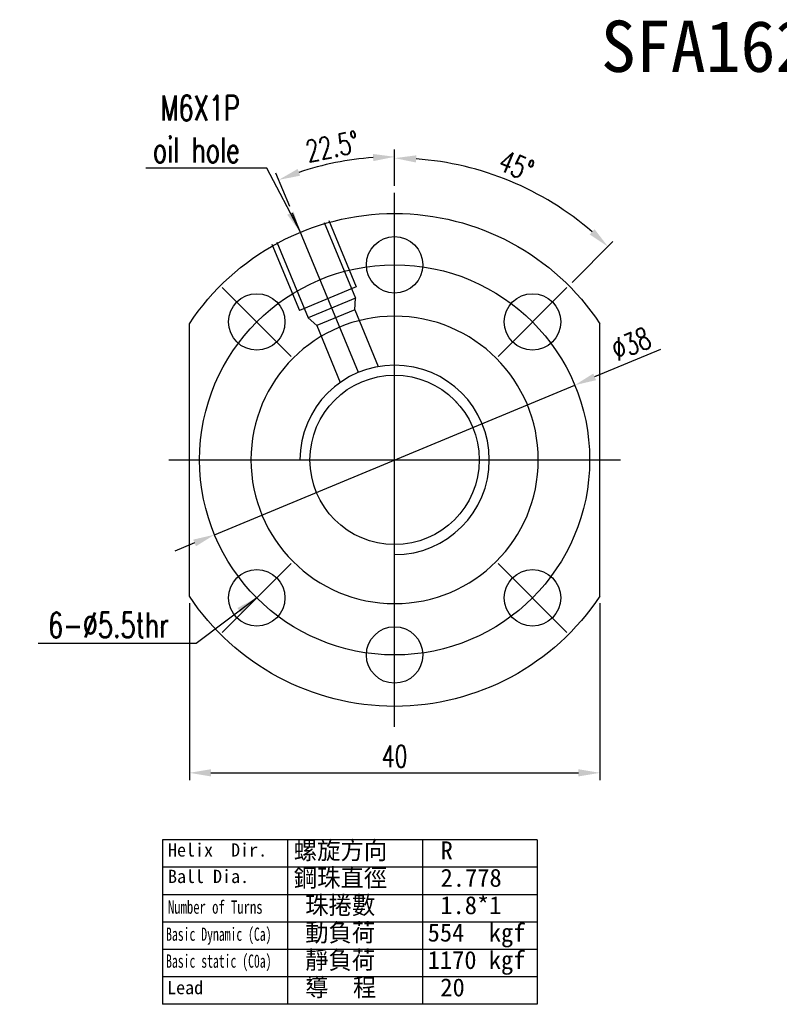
# Model space of a CAD drawing. Extents: x -94 to 1045, y 423 to 643.
# Tile 1 of 59: x -94 to -20, y 442 to 538. Entities that reach past the tile are written whole.
import ezdxf
from ezdxf.lldxf.tags import DXFTag

# ---------------------------------------------------------------- set-up
doc = ezdxf.new("R2010")
doc.units = 0
doc.header["$LTSCALE"] = 2
doc.header["$MEASUREMENT"] = 0
doc.layers.add('DIM', color=4, linetype='Continuous')
doc.styles.add('DIM-7', font='SIMPLEX.shx', dxfattribs={"width": 0.7, "bigfont": 'chineset.shx'})
doc.styles.add('T', font='txt')
tags = doc.linetypes.add('CENTER', pattern=[2, 1.25, -0.25, 0.25, -0.25]).pattern_tags.tags
tags[10:11] = [DXFTag(74, 4), DXFTag(75, 0), DXFTag(340, '0'), DXFTag(46, 0.0), DXFTag(50, 0.0), DXFTag(44, 0.0), DXFTag(45, 0.0)]
tags[8:9] = [DXFTag(74, 4), DXFTag(75, 0), DXFTag(340, '0'), DXFTag(46, 0.0), DXFTag(50, 0.0), DXFTag(44, 0.0), DXFTag(45, 0.0)]
tags[6:7] = [DXFTag(74, 4), DXFTag(75, 0), DXFTag(340, '0'), DXFTag(46, 0.0), DXFTag(50, 0.0), DXFTag(44, 0.0), DXFTag(45, 0.0)]
tags[4:5] = [DXFTag(74, 4), DXFTag(75, 0), DXFTag(340, '0'), DXFTag(46, 0.0), DXFTag(50, 0.0), DXFTag(44, 0.0), DXFTag(45, 0.0)]
tags = doc.linetypes.add('DASHED', pattern=[0.75, 0.5, -0.25]).pattern_tags.tags
tags[6:7] = [DXFTag(74, 4), DXFTag(75, 0), DXFTag(340, '0'), DXFTag(46, 0.0), DXFTag(50, 0.0), DXFTag(44, 0.0), DXFTag(45, 0.0)]
tags[4:5] = [DXFTag(74, 4), DXFTag(75, 0), DXFTag(340, '0'), DXFTag(46, 0.0), DXFTag(50, 0.0), DXFTag(44, 0.0), DXFTag(45, 0.0)]
doc.dimstyles.new('CNS', dxfattribs={"dimscale": 0.7, "dimtxt": 3, "dimasz": 3, "dimexe": 1, "dimexo": 1, "dimgap": 1.5, "dimtad": 1, "dimdsep": 46, "dimtxsty": 'DIM-7', "dimcen": 0.09, "dimclrd": 4, "dimclre": 4, "dimclrt": 4, "dimadec": 0, "dimazin": 2, "dimtfac": 1, "dimtmove": 0, "dimatfit": 3, "dimfxl": 0, "dimtvp": 0.971429, "dimtolj": 1, "dimarcsym": 0})

# ---------------------------------------------------------------- blocks, each defined once
blk = doc.blocks.new('*D5')
at = {"lineweight": -2, "transparency": 16777216}
for p, q in [((-31.602, 505.939), (-38.003, 503.283)), ((-75.042, 487.917), (-39.943, 502.479)), ((-76.982, 487.113), (-78.921, 486.308))]:
    blk.add_line(p, q, dxfattribs=at)
at = {"transparency": 16777216}
for points in [[(-38.137, 503.607), (-37.869, 502.96), (-39.943, 502.479)], [(-77.116, 487.436), (-76.848, 486.789), (-75.042, 487.917)]]:
    blk.add_solid(points, dxfattribs=at)
at = {"layer": 'DEFPOINTS', "color": 0, "transparency": 16777216}
for p in [(-39.943, 502.479), (-75.042, 487.917)]:
    blk.add_point(p, dxfattribs=at)
at = {"transparency": 16777216, "insert": (-34.449, 506.501), "char_height": 2.1, "attachment_point": 5, "rotation": 22.5316, "style": 'DIM-7'}
blk.add_mtext('\\A1;∅38', dxfattribs=at)
blk = doc.blocks.new('*D6')
at = {"lineweight": -2, "transparency": 16777216}
for p, q in [((-77.492, 481.232), (-77.492, 464.022)), ((-37.492, 481.232), (-37.492, 464.022)), ((-75.392, 464.722), (-39.592, 464.722))]:
    blk.add_line(p, q, dxfattribs=at)
at = {"transparency": 16777216}
for points in [[(-75.392, 465.072), (-75.392, 464.372), (-77.492, 464.722)], [(-39.592, 465.072), (-39.592, 464.372), (-37.492, 464.722)]]:
    blk.add_solid(points, dxfattribs=at)
at = {"layer": 'DEFPOINTS', "color": 0, "transparency": 16777216}
for p in [(-77.492, 481.932), (-37.492, 481.932), (-37.492, 464.722)]:
    blk.add_point(p, dxfattribs=at)
at = {"transparency": 16777216, "insert": (-57.492, 466.332), "char_height": 2.1, "attachment_point": 5, "style": 'DIM-7'}
blk.add_mtext('\\A1;40', dxfattribs=at)
blk = doc.blocks.new('*D13')
at = {"lineweight": -2, "transparency": 16777216}
for p, q in [((-57.492, 521.898), (-57.492, 525.418)), ((-67.71, 519.866), (-69.057, 523.118))]:
    blk.add_line(p, q, dxfattribs=at)
blk.add_arc((-57.492, 495.198), 29.52, 94.07678, 108.42322, dxfattribs=at)
at = {"transparency": 16777216}
for points in [[(-59.603, 524.993), (-59.578, 524.294), (-57.492, 524.718)], [(-66.699, 522.877), (-66.944, 523.533), (-68.789, 522.471)]]:
    blk.add_solid(points, dxfattribs=at)
at = {"layer": 'DEFPOINTS', "color": 0, "transparency": 16777216}
for p in [(-61.345, 524.466), (-57.492, 521.198), (-67.442, 519.219), (-61.023, 503.721), (-57.492, 469.198)]:
    blk.add_point(p, dxfattribs=at)
at = {"transparency": 16777216, "insert": (-63.565, 525.73), "char_height": 2.1, "attachment_point": 5, "rotation": 11.25, "style": 'DIM-7'}
blk.add_mtext('\\A1;22.5°', dxfattribs=at)
blk = doc.blocks.new('*D14')
at = {"lineweight": -2, "transparency": 16777216}
for p, q in [((-57.492, 521.898), (-57.492, 525.286)), ((-40.203, 512.487), (-36.217, 516.474))]:
    blk.add_line(p, q, dxfattribs=at)
blk.add_arc((-57.492, 495.198), 29.388, 49.09508, 85.90492, dxfattribs=at)
at = {"transparency": 16777216}
for points in [[(-55.406, 524.161), (-55.381, 524.861), (-57.492, 524.586)], [(-38.01, 517.666), (-38.487, 517.153), (-36.712, 515.979)]]:
    blk.add_solid(points, dxfattribs=at)
at = {"layer": 'DEFPOINTS', "color": 0, "transparency": 16777216}
for p in [(-57.492, 521.198), (-42.798, 520.649), (-40.698, 511.992), (-47.416, 505.274), (-57.492, 469.198)]:
    blk.add_point(p, dxfattribs=at)
at = {"transparency": 16777216, "insert": (-45.63, 523.837), "char_height": 2.1, "attachment_point": 5, "rotation": 337.5, "style": 'DIM-7'}
blk.add_mtext('\\A1;45°', dxfattribs=at)

msp = doc.modelspace()

# ---------------------------------------------------------------- linework, layer by layer
at = {"color": 7, "linetype": 'CENTER'}
for p, q in [((-57.492, 469.198), (-57.492, 521.198)), ((-61.023, 503.721), (-67.442, 519.219)), ((-67.569, 505.274), (-74.286, 511.992)), ((-47.416, 505.274), (-40.698, 511.992)), ((-79.492, 495.198), (-35.492, 495.198)), ((-67.569, 485.122), (-74.286, 478.404)), ((-47.416, 485.122), (-40.698, 478.404))]:
    msp.add_line(p, q, dxfattribs=at)
at = {"color": 7, "linetype": 'DASHED', "ltscale": 1.647829}
for p, q in [((-64.367, 518.328), (-61.305, 510.937)), ((-63.905, 518.519), (-61.226, 512.052)), ((-69.448, 516.223), (-66.77, 509.756)), ((-68.986, 516.415), (-65.925, 509.023)), ((-61.226, 512.052), (-66.77, 509.756)), ((-61.305, 510.937), (-65.925, 509.023)), ((-61.385, 509.822), (-61.305, 510.937)), ((-61.385, 509.822), (-65.08, 508.291)), ((-61.385, 509.822), (-59.091, 504.284)), ((-65.08, 508.291), (-65.925, 509.023)), ((-65.08, 508.291), (-62.786, 502.753))]:
    msp.add_line(p, q, dxfattribs=at)
at = {"color": 7}
for p, q in [((-77.492, 481.932), (-77.492, 508.465)), ((-37.492, 481.932), (-37.492, 508.465)), ((-45.606, 474.343), (-45.608, 474.347)), ((-45.606, 474.343), (-45.608, 474.347))]:
    msp.add_line(p, q, dxfattribs=at)
at = {"color": 7, "linetype": 'DASHED', "ltscale": 0.009698}
msp.add_line((-45.608, 474.347), (-45.619, 474.374), dxfattribs=at)
msp.add_line((-45.608, 474.347), (-45.619, 474.374), dxfattribs=at)
at = {"color": 7}
for centre, radius in [((-57.492, 514.198), 2.75), ((-70.927, 508.633), 2.75), ((-44.057, 508.633), 2.75), ((-57.492, 495.198), 8.25), ((-70.927, 481.763), 2.75), ((-44.057, 481.763), 2.75), ((-57.492, 476.198), 2.75)]:
    msp.add_circle(centre, radius, dxfattribs=at)
at = {"color": 7, "linetype": 'CENTER'}
msp.add_circle((-57.492, 495.198), 19, dxfattribs=at)
at = {"color": 7, "extrusion": (6.12303e-17, 0, -1)}
msp.add_circle((57.492, 495.198), 14, dxfattribs=at)
for start, end in [(33.55731, 146.44269), (213.55731, 326.44269)]:
    msp.add_arc((57.492, 495.198), 24, start, end, dxfattribs=at)
at = {"color": 7}
msp.add_arc((-57.492, 495.198), 9.225, 270, 180, dxfattribs=at)
for points in [[(-51.593, 500.965), (-51.543, 500.914), (-51.494, 500.862), (-51.445, 500.81)], [(-51.593, 500.965), (-51.539, 500.911), (-51.487, 500.855), (-51.435, 500.799)], [(-51.593, 500.965), (-51.539, 500.911), (-51.487, 500.855), (-51.435, 500.799)]]:
    msp.add_open_spline(points, degree=3, dxfattribs=at)
at = {"layer": 'DIM', "color": 7}
for p, q in [((-43.601, 458.19), (-80.105, 458.19)), ((-80.105, 458.19), (-80.105, 442.178)), ((-67.937, 458.19), (-67.937, 442.178)), ((-54.769, 458.19), (-54.769, 442.178)), ((-43.601, 458.19), (-43.601, 442.178)), ((-43.601, 455.522), (-80.105, 455.522)), ((-43.601, 452.853), (-80.105, 452.853)), ((-43.601, 450.184), (-80.105, 450.184)), ((-43.601, 447.515), (-80.105, 447.515)), ((-43.601, 444.846), (-80.105, 444.846)), ((-43.601, 442.178), (-80.105, 442.178))]:
    msp.add_line(p, q, dxfattribs=at)

# ---------------------------------------------------------------- texts
at = {"color": 7, "style": 'T'}
msp.add_text('SFA1620', height=5, dxfattribs=at).set_placement((-37.39, 532.983))
at = {"color": 7, "char_height": 2.45, "attachment_point": 9, "style": 'DIM-7'}
for s, insert in [('\\A1;M6X1P\\Poil hole', (-72.596, 524.16)), ('\\A1;6-%%C5.5thr', (-79.496, 477.887))]:
    msp.add_mtext(s, dxfattribs=dict(at, insert=insert))
at = {"layer": 'DIM', "color": 7, "style": 'T'}
for s, height, p in [('Helix  Dir.', 1.29024, (-79.575, 456.567)), ('螺旋方向', 1.75, (-67.319, 456.296)), ('R', 1.75, (-53.013, 456.296)), ('鋼珠直徑', 1.75, (-67.319, 453.627)), ('Ball Dia.', 1.2902, (-79.575, 453.99)), ('2.778', 1.75, (-53.013, 453.627)), ('珠捲數', 1.75, (-66.208, 450.958)), ('1.8*1', 1.75, (-53.04, 450.958)), ('動負荷', 1.75, (-66.208, 448.29)), ('554  kgf', 1.75, (-54.274, 448.29)), ('靜負荷', 1.75, (-66.208, 445.621)), ('1170 kgf', 1.75, (-54.274, 445.621)), ('導  程', 1.75, (-66.208, 442.952)), ('Lead', 1.2902, (-79.667, 443.163)), ('20', 1.75, (-53.04, 442.952))]:
    msp.add_text(s, height=height, dxfattribs=at).set_placement(p)
for s, width, p in [('Number of Turns', 0.7, (-79.575, 450.998)), ('Basic Dynamic (Ca)', 0.65, (-79.759, 448.361)), ('Basic static (C0a)', 0.65, (-79.759, 445.741))]:
    msp.add_text(s, height=1.29024, dxfattribs=dict(at, width=width)).set_placement(p)

# ---------------------------------------------------------------- dimensions: what is measured, and where the dimension line sits
at = {"color": 7}
for base, line1, picture, middle in [((-61.345, 524.466), ((-61.023, 503.721), (-67.442, 519.219)), '*D13', (-63.565, 525.73)), ((-42.798, 520.649), ((-47.416, 505.274), (-40.698, 511.992)), '*D14', (-45.63, 523.837))]:
    dim = msp.add_angular_dim_2l(base=base, line1=line1, line2=((-57.492, 469.198), (-57.492, 521.198)), dimstyle='CNS', override={"dimscale": 0.7, "dimgap": 0.8, "dimtad": 1, "dimclrd": 256, "dimclre": 256, "dimclrt": 256, "dimadec": 2, "dimazin": 2, "dimtm": 1e-09, "dimtfac": 0.6, "dimtmove": 1}, dxfattribs=at)
    dim.commit()
    dim.dimension.update_dxf_attribs({"geometry": picture, "text_midpoint": middle})
dim = msp.add_diameter_dim_2p(p1=(-75.042, 487.917), p2=(-39.943, 502.479), dimstyle='CNS', override={"dimscale": 0.7, "dimgap": 0.8, "dimtad": 1, "dimclrd": 256, "dimclre": 4, "dimclrt": 256, "dimadec": 2, "dimazin": 2, "dimtm": 1e-09, "dimtfac": 0.6, "dimtmove": 1}, dxfattribs=at)
dim.commit()
dim.dimension.update_dxf_attribs({"geometry": '*D5', "text_midpoint": (-34.449, 506.501)})
dim = msp.add_linear_dim(base=(-37.492, 464.722), p1=(-77.492, 481.932), p2=(-37.492, 481.932), dimstyle='CNS', override={"dimscale": 0.7, "dimgap": 0.8, "dimtad": 1, "dimclrd": 256, "dimclre": 256, "dimclrt": 256, "dimadec": 2, "dimazin": 2, "dimtm": 1e-09, "dimtfac": 0.6, "dimtmove": 1}, dxfattribs=at)
dim.commit()
dim.dimension.update_dxf_attribs({"geometry": '*D6', "text_midpoint": (-57.492, 466.332)})

# ---------------------------------------------------------------- leaders
at = {"color": 7, "annotation_type": 0, "has_hookline": 1, "hookline_direction": 1}
for points, text_width in [([(-66.677, 517.371), (-69.936, 523.6), (-72.036, 523.6)], 9.147), ([(-70.927, 481.763), (-76.836, 477.327), (-78.936, 477.327)], 12.74)]:
    msp.add_leader(points, dimstyle='CNS', override={"dimscale": 0.7, "dimgap": 0.8, "dimtad": 1, "dimclrd": 256, "dimclre": 4, "dimadec": 2, "dimazin": 2, "dimtm": 1e-09, "dimtfac": 0.6, "dimtmove": 1}, dxfattribs=dict(at, text_width=text_width))

doc.saveas('drawing.dxf')
